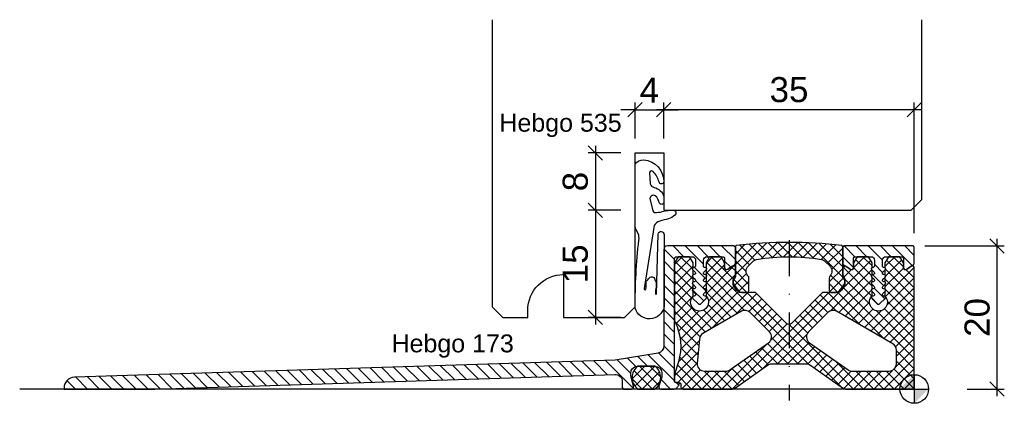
# Model space of a CAD drawing. Header units: millimetres. Extents: x -125 to 13, y -2 to 52.
import ezdxf

# ---------------------------------------------------------------- set-up
doc = ezdxf.new("R2010")
doc.units = ezdxf.units.MM
doc.header["$LTSCALE"] = 10
doc.linetypes.add('STRICHPUNKT', pattern=[1, 0.5, -0.25, 0, -0.25])
doc.layers.get('0').update_dxf_attribs({"linetype": 'CONTINUOUS'})
for name, color, linetype in [('1', 1, 'CONTINUOUS'), ('Hebgo_Alu', 150, 'CONTINUOUS'), ('HEBGO_Bemassung_Text', 5, 'CONTINUOUS'), ('Hebgo_Kunststoff', 30, 'CONTINUOUS'), ('HEBGO_Schraffur', 9, 'CONTINUOUS'), ('HEBGO_Schwelle', 7, 'CONTINUOUS')]:
    doc.layers.add(name, color=color, linetype=linetype)
doc.layers.add('HEBGO_Hilfslinie', color=1, linetype='CONTINUOUS', lineweight=25)
doc.styles.add('Beschlag', font='arial.ttf')
doc.styles.get("Standard").update_dxf_attribs({"font": 'arial.ttf'})
doc.dimstyles.new('HEBGO_M1-1', dxfattribs={"dimtxt": 3.5, "dimasz": 2, "dimexe": 1, "dimexo": 2, "dimgap": 1, "dimtad": 1, "dimdec": 1, "dimdsep": 46, "dimtxsty": 'Beschlag', "dimblk1": 'OBLIQUE', "dimblk2": 'OBLIQUE', "dimsah": 1, "dimcen": 0, "dimdle": 1, "dimclrd": 256, "dimclre": 256, "dimclrt": 256, "dimadec": 1, "dimazin": 2, "dimtfac": 0.7114285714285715, "dimtdec": 1, "dimtix": 1, "dimtmove": 2, "dimatfit": 3, "dimfxl": 1, "dimtolj": 1, "dimarcsym": 0})
pattern_1 = [(45, (0, 0), (-0.7071067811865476, 0.7071067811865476), []), (135, (0, 0), (-0.7071067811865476, -0.7071067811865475), [])]

# ---------------------------------------------------------------- blocks, each defined once
blk = doc.blocks.new('_Oblique')
at = {"color": 0, "lineweight": -2}
blk.add_line((-0.5, -0.5), (0.5, 0.5), dxfattribs=at)
blk = doc.blocks.new('*D4')
at = {"layer": 'HEBGO_Bemassung_Text', "lineweight": -2, "transparency": 16777216}
for p, q in [((-39.00691048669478, 35.00000000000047), (-39.00691048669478, 40.04201171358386)), ((-35.00691048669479, 35.00000000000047), (-35.00691048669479, 40.04201171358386)), ((-39.00691048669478, 39.04201171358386), (-41.00691048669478, 39.04201171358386)), ((-39.00691048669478, 39.04201171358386), (-35.00691048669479, 39.04201171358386)), ((-35.00691048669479, 39.04201171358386), (-33.00691048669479, 39.04201171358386))]:
    blk.add_line(p, q, dxfattribs=at)
at = {"layer": 'HEBGO_Bemassung_Text', "lineweight": -2, "transparency": 16777216, "xscale": 2, "yscale": 2, "zscale": 2}
blk.add_blockref('_Oblique', (-39.00691048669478, 39.04201171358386), dxfattribs=at)
at = {"layer": 'HEBGO_Bemassung_Text', "lineweight": -2, "transparency": 16777216, "xscale": 2, "yscale": 2, "zscale": 2, "rotation": 180}
blk.add_blockref('_Oblique', (-35.00691048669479, 39.04201171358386), dxfattribs=at)
at = {"layer": 'HEBGO_Bemassung_Text', "transparency": 16777216, "insert": (-37.00691048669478, 41.79201171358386), "char_height": 3.5, "attachment_point": 5, "style": 'Beschlag'}
blk.add_mtext('\\A1;4', dxfattribs=at)
blk = doc.blocks.new('NullPunkt')
at = {"layer": 'HEBGO_Hilfslinie'}
for points in [[(0, 2), (0, -2)], [(-2, 0), (2, 0)]]:
    blk.add_lwpolyline(points, dxfattribs=at)
blk.add_circle((0, 0), 2, dxfattribs=at)
for points in [[(0, 0), (-2, 0), (0, 2)], [(0, 0), (2, 0), (0, -2)]]:
    blk.add_solid(points, dxfattribs=at)
blk = doc.blocks.new('*D22')
at = {"layer": 'HEBGO_Bemassung_Text', "lineweight": -2, "transparency": 16777216}
for p, q in [((11.58341974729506, -0.9999965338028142), (11.58341974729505, 21.00000381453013)), ((1.499999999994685, 20.00000381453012), (12.58341974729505, 20.00000381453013)), ((7.380124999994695, 3.466197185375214e-06), (12.58341974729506, 3.466197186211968e-06))]:
    blk.add_line(p, q, dxfattribs=at)
at = {"layer": 'HEBGO_Bemassung_Text', "lineweight": -2, "transparency": 16777216, "xscale": 2, "yscale": 2, "zscale": 2}
for p, rotation in [((11.58341974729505, 20.00000381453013), 90), ((11.58341974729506, 3.466197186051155e-06), 270)]:
    blk.add_blockref('_Oblique', p, dxfattribs=dict(at, rotation=rotation))
at = {"layer": 'HEBGO_Bemassung_Text', "transparency": 16777216, "insert": (8.796414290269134, 10.00000364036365), "char_height": 3.5, "attachment_point": 5, "rotation": 90, "style": 'Beschlag'}
blk.add_mtext('\\A1;20', dxfattribs=at)
blk = doc.blocks.new('*D19')
at = {"layer": 'HEBGO_Bemassung_Text', "lineweight": -2, "transparency": 16777216}
for p, q in [((-44.56200239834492, 34.00000000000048), (-44.56200239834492, 24.00000000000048)), ((-41.00000000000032, 33.00000000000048), (-45.56200239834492, 33.00000000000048)), ((-41.00000000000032, 25.00000000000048), (-45.56200239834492, 25.00000000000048))]:
    blk.add_line(p, q, dxfattribs=at)
at = {"layer": 'HEBGO_Bemassung_Text', "lineweight": -2, "transparency": 16777216, "xscale": 2, "yscale": 2, "zscale": 2}
for p, rotation in [((-44.56200239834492, 33.00000000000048), 90), ((-44.56200239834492, 25.00000000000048), 270)]:
    blk.add_blockref('_Oblique', p, dxfattribs=dict(at, rotation=rotation))
at = {"layer": 'HEBGO_Bemassung_Text', "transparency": 16777216, "insert": (-47.34900785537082, 29.00000000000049), "char_height": 3.5, "attachment_point": 5, "rotation": 90, "style": 'Beschlag'}
blk.add_mtext('\\A1;8', dxfattribs=at)
blk = doc.blocks.new('*D20')
at = {"layer": 'HEBGO_Bemassung_Text', "lineweight": -2, "transparency": 16777216}
for p, q in [((-41.00000000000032, 25.00000000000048), (-45.56200239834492, 25.00000000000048)), ((-44.56200239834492, 26.00000000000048), (-44.56200239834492, 9.000000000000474)), ((-41.00000000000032, 10.00000000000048), (-45.56200239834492, 10.00000000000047))]:
    blk.add_line(p, q, dxfattribs=at)
at = {"layer": 'HEBGO_Bemassung_Text', "lineweight": -2, "transparency": 16777216, "xscale": 2, "yscale": 2, "zscale": 2}
for p, rotation in [((-44.56200239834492, 25.00000000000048), 90), ((-44.56200239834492, 10.00000000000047), 270)]:
    blk.add_blockref('_Oblique', p, dxfattribs=dict(at, rotation=rotation))
at = {"layer": 'HEBGO_Bemassung_Text', "transparency": 16777216, "insert": (-47.34900785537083, 17.50000000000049), "char_height": 3.5, "attachment_point": 5, "rotation": 90, "style": 'Beschlag'}
blk.add_mtext('\\A1;15', dxfattribs=at)
blk = doc.blocks.new('*D21')
at = {"layer": 'HEBGO_Bemassung_Text', "lineweight": -2, "transparency": 16777216}
for p, q in [((-35.00000000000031, 35.00000000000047), (-35.00000000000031, 40.04201171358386)), ((6.822434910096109e-13, 21.80000000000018), (6.833604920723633e-13, 40.04201171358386)), ((1.000000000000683, 39.04201171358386), (-36.00000000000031, 39.04201171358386))]:
    blk.add_line(p, q, dxfattribs=at)
at = {"layer": 'HEBGO_Bemassung_Text', "lineweight": -2, "transparency": 16777216, "xscale": 2, "yscale": 2, "zscale": 2, "rotation": 180}
blk.add_blockref('_Oblique', (-35.00000000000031, 39.04201171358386), dxfattribs=at)
at = {"layer": 'HEBGO_Bemassung_Text', "lineweight": -2, "transparency": 16777216, "xscale": 2, "yscale": 2, "zscale": 2}
blk.add_blockref('_Oblique', (6.832992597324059e-13, 39.04201171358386), dxfattribs=at)
at = {"layer": 'HEBGO_Bemassung_Text', "transparency": 16777216, "insert": (-17.49999999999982, 41.83021089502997), "char_height": 3.5, "attachment_point": 5, "style": 'Beschlag'}
blk.add_mtext('\\A1;35', dxfattribs=at)
blk = doc.blocks.new('174')
at = {"layer": 'Hebgo_Kunststoff'}
h = blk.add_hatch(dxfattribs=at)
h.set_pattern_fill('_USER', color=9, angle=45, double=1, pattern_type=0)
h.set_pattern_definition(pattern_1)
edge = h.paths.add_edge_path()
edge.add_line((-9.999999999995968, 19.79999999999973), (-10.00000169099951, 19.83081381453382))
edge.add_arc((-10.24999999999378, 19.83081381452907), 0.2499983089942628, 1.088622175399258e-09, 62.28180785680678)
edge.add_arc((-17.50000136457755, -40.30106063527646), 60.80106063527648, 83.04130194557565, 96.95869917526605)
edge.add_arc((-24.74999999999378, 19.83081381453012), 0.2499999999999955, 117.7190007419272, 180.0000000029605)
edge.add_line((-24.99999999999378, 19.8308138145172), (-24.99999999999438, 19.79999999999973))
edge.add_line((-24.99999999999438, 19.79999999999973), (-25.00000000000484, 17.57524232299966))
edge.add_line((-25.00000000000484, 17.57524232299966), (-24.99999999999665, 16.99088338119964))
edge.add_line((-24.99999999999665, 16.99088338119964), (-24.99999999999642, 15.75498344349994))
edge.add_arc((-25.49999999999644, 15.75498344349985), 0.5000000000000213, -43.34175822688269, 1.000444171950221e-11, ccw=False)
edge.add_arc((-24.69999999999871, 14.99999999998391), 0.5999999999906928, 136.6582417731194, 207.4758344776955)
edge.add_arc((-21.23989853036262, 16.7993603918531), 4.499999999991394, 207.4758344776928, 224.4141764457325)
edge.add_arc((-24.09709670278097, 13.99999999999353), 0.4999999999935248, 224.4141764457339, 270.0000000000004)
edge.add_line((-24.09709670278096, 13.5), (-23.34999999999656, 13.5))
edge.add_arc((-23.34999999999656, 13.75), 0.25, 270, 360)
edge.add_line((-23.09999999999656, 13.75), (-23.09999999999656, 15.48132675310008))
edge.add_arc((-23.59999999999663, 15.48132675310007), 0.5000000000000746, 1.221332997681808e-12, 42.83342806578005)
edge.add_arc((-22.49999999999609, 16.50113065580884), 0.999999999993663, 132.9174945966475, 222.8334280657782, ccw=False)
edge.add_line((-23.18094451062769, 17.23346567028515), (-22.55751009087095, 17.81315152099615))
edge.add_arc((-21.84837102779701, 17.10808287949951), 0.9999999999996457, 100.32982048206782, 135.164910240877, ccw=False)
edge.add_arc((-17.49999999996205, -6.748869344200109), 25.24999999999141, 79.67017951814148, 100.32982048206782, ccw=False)
edge.add_arc((-13.15162897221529, 17.10808287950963), 1.000000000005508, 44.83508975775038, 79.67017951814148, ccw=False)
edge.add_line((-12.4424899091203, 17.81315152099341), (-11.81905548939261, 17.23346567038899))
edge.add_arc((-12.49999999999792, 16.50113065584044), 1.000000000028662, -42.83342806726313, 47.082505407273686, ccw=False)
edge.add_arc((-11.40000000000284, 15.48132675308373), 0.499999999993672, 137.1665719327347, 179.9999999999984)
edge.add_line((-11.89999999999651, 15.48132675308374), (-11.89999999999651, 13.75))
edge.add_arc((-11.64999999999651, 13.75), 0.25, 180, 270)
edge.add_line((-11.64999999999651, 13.5), (-10.90290329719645, 13.5))
edge.add_arc((-10.90290329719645, 14.00000000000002), 0.5000000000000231, 269.9999999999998, 315.5858235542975)
edge.add_arc((-13.76010146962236, 16.79936039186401), 4.500000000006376, 315.5858235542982, 332.5241655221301)
edge.add_arc((-10.29999999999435, 14.99999999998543), 0.6000000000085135, 332.5241655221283, 403.3417582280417)
edge.add_arc((-9.500000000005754, 15.7549834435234), 0.4999999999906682, 179.9999999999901, 223.3417582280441, ccw=False)
edge.add_line((-9.999999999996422, 15.75498344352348), (-9.999999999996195, 16.99088338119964))
edge.add_line((-9.999999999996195, 16.99088338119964), (-9.999999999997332, 17.57558692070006))
edge.add_line((-9.999999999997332, 17.57558692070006), (-9.999999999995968, 19.79999999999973))
h = blk.add_hatch(dxfattribs=at)
h.set_pattern_fill('_USER', color=9, angle=45, double=1, pattern_type=0)
h.set_pattern_definition(pattern_1)
h.paths.add_polyline_path([(-24.6726867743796, 13.66272766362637, -0.05020058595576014), (-25.22892788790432, 14.40976946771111, -0.1357532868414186), (-25.29999999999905, 14.66671472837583), (-25.29999999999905, 15.28346422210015, -0.1621568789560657), (-25.20014117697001, 15.58327589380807), (-25.09985882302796, 15.7171169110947, 0.1621568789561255), (-24.99999999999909, 16.01692858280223), (-24.99999999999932, 16.99088338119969, 0.6068148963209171), (-25.39339410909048, 17.19567139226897), (-26.02792706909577, 16.75136663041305), (-26.10660589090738, 16.69627512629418, -0.6068148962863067), (-26.49999999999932, 16.90106313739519), (-26.49999999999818, 16.99711224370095), (-26.49999999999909, 17.63397459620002), (-26.99999999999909, 18.50000000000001), (-28.59999999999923, 18.50000000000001), (-29.09999999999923, 17.63397459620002), (-29.09999999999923, 16.96314681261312, -0.4645028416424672), (-29.07426406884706, 16.65857864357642), (-29.09999999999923, 16.63284271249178), (-29.09999999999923, 15.96314681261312, -0.4645028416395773), (-29.07426406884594, 15.65857864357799), (-29.09999999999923, 15.63284271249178), (-29.09999999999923, 14.96314681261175, -0.4645028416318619), (-29.07426406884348, 14.65857864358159), (-29.09999999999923, 14.63284271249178), (-29.09999999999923, 13.96314681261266, -0.4645028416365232), (-29.07426406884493, 13.65857864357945), (-29.09999999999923, 13.63284271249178), (-29.09999999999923, 13.11306801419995, 0.1760773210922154), (-29.04166666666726, 12.95255667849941, -2.141798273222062), (-30.95833333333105, 12.95255667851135, 0.1760773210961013), (-30.89999999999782, 13.11306801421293), (-30.89999999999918, 13.63284271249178), (-30.92573593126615, 13.65857864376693, -0.4645028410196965), (-30.89999999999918, 13.96314681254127), (-30.89999999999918, 14.63284271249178), (-30.92573593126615, 14.65857864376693, -0.4645028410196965), (-30.89999999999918, 14.96314681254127), (-30.89999999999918, 15.63284271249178), (-30.92573593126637, 15.65857864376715, -0.4645028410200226), (-30.89999999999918, 15.96314681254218), (-30.89999999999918, 16.63284271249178), (-30.92573593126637, 16.65857864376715, -0.4645028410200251), (-30.89999999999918, 16.96314681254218), (-30.89999999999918, 17.63397459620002), (-31.39999999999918, 18.50000000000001), (-32.99999999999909, 18.50000000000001), (-33.49999999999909, 17.63397459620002), (-33.4999999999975, 9.621705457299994, 0.1179945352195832), (-33.44582809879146, 9.395348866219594, -0.1940085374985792), (-32.96096391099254, 3.807212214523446), (-33.48907618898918, 2.079834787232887, 0.07431283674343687), (-33.49999999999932, 2.00674186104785), (-33.49999999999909, 1.817349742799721), (-33.49999999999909, 1.111574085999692, 0.4142135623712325), (-33.29999999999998, 0.9115740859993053), (-33.01402603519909, 0.9115740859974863), (-32.85000000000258, 0.9115740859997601, -0.4142135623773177), (-32.599999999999, 0.6615740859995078), (-32.59999999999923, 0.2500000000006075, 0.4142135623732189), (-32.34999999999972, 9.237055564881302e-13), (-25.38566880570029, 1.4210854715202e-14, 0.1539147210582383), (-25.09888058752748, 0.09042397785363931), (-20.35864021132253, 3.40957602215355, -0.1539147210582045), (-20.0718519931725, 3.500000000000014), (-14.92814800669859, 3.500000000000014, -0.1539147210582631), (-14.64135978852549, 3.409576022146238), (-9.901119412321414, 0.09042397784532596, 0.1539147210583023), (-9.614331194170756, -1.35003119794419e-12), (-0.2499999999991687, 1.4210854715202e-14, 0.4142135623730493), (6.821210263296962e-13, 0.249999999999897), (9.094947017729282e-13, 16.99088338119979, 0.6068148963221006), (-0.3933941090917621, 17.19567139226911), (-1.027927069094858, 16.75136663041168), (-1.106605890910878, 16.69627512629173, -0.6068148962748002), (-1.499999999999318, 16.90106313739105), (-1.499999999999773, 16.99711224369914), (-1.499999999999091, 17.63397459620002), (-1.999999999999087, 18.50000000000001), (-3.599999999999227, 18.50000000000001), (-4.099999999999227, 17.63397459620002), (-4.099999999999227, 16.96314681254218, -0.4645028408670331), (-4.074264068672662, 16.65857864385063), (-4.099999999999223, 16.63284271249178), (-4.099999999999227, 15.96314681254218, -0.4645028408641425), (-4.074264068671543, 15.65857864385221), (-4.099999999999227, 15.63284271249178), (-4.099999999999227, 14.96314681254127, -0.4645028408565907), (-4.074264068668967, 14.65857864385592), (-4.099999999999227, 14.63284271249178), (-4.099999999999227, 13.96314681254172, -0.4645028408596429), (-4.074264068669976, 13.65857864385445), (-4.099999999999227, 13.63284271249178), (-4.099999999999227, 13.11306801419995, 0.1760773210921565), (-4.041666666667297, 12.95255667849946, -2.141798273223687), (-5.958333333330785, 12.95255667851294, 0.1760773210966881), (-5.899999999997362, 13.1130680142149), (-5.899999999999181, 13.63284271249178), (-5.925735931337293, 13.65857864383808, -0.4645028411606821), (-5.899999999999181, 13.96314681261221), (-5.899999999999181, 14.63284271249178), (-5.925735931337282, 14.65857864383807, -0.4645028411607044), (-5.899999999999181, 14.96314681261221), (-5.899999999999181, 15.63284271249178), (-5.92573593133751, 15.65857864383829, -0.4645028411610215), (-5.899999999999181, 15.96314681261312), (-5.899999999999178, 16.63284271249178), (-5.925735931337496, 16.65857864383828, -0.4645028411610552), (-5.899999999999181, 16.96314681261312), (-5.899999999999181, 17.63397459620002), (-6.399999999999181, 18.50000000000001), (-7.999999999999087, 18.50000000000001), (-8.499999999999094, 17.63397459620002), (-8.499999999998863, 16.99711224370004), (-8.49999999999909, 16.9010631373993, -0.6068148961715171), (-8.893394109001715, 16.69627512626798), (-8.97207293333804, 16.75136663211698), (-9.606605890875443, 17.19567139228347, 0.6068148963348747), (-9.999999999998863, 16.99088338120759), (-9.99999999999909, 16.0169285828, 0.1621568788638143), (-9.900141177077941, 15.71711691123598), (-9.799858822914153, 15.58327589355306, -0.162156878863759), (-9.699999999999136, 15.28346422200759), (-9.699999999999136, 14.66671472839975, -0.1357532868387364), (-9.771072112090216, 14.40976946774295, -0.05020058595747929), (-10.32731322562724, 13.66272766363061, -0.2106473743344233), (-10.69643024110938, 13.50000000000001), (-12.79999999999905, 13.50000000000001), (-17.14644660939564, 9.15355339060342, -0.4142135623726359), (-17.85355339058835, 9.153553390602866), (-22.19999999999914, 13.50000000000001), (-24.30356975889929, 13.50000000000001, -0.2106473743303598)])
h.paths.add_polyline_path([(-24.15108553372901, 10.86525149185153, -0.3398852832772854), (-22.94264068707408, 10.70710678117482), (-20.22404844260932, 7.988514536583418, -0.4663076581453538), (-20.35757878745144, 6.462255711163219), (-25.75798873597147, 2.68084795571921, -0.1539147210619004), (-26.33156517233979, 2.500000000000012), (-29.32737517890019, 2.499999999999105, -0.4400105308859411), (-30.32356987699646, 3.587155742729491), (-30.02770638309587, 6.968890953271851, -0.2442889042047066), (-29.53284975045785, 7.746986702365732)], flags=16)
h.paths.add_polyline_path([(-14.7759515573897, 7.988514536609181), (-12.0573593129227, 10.70710678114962, -0.3398852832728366), (-10.84891446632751, 10.86525149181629), (-2.998661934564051, 6.316712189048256, -0.2675350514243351), (-2.499999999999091, 5.451460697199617), (-2.499999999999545, 3.499999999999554, -0.4142135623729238), (-3.499999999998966, 2.500000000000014), (-8.668434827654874, 2.499999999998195, -0.1539147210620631), (-9.242011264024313, 2.680847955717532), (-14.64242121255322, 6.462255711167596, -0.4663076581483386)], flags=16)
h = blk.add_hatch(dxfattribs=at)
h.set_pattern_fill('_USER', color=9, angle=45, double=1, pattern_type=0)
h.set_pattern_definition([(45, (0.1701741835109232, -3.81452891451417e-06), (-0.7071067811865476, 0.7071067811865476), []), (135, (0.1701741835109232, -3.81452891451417e-06), (-0.7071067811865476, -0.7071067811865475), [])])
edge = h.paths.add_edge_path()
edge.add_arc((-36.32982581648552, 2.201060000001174), 1.000000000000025, 83.79622048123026, 90)
edge.add_line((-36.32982581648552, 3.201060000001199), (-38.62953044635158, 3.201060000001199))
edge.add_arc((-37.42952581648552, 1.601060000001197), 2.000002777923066, 126.8700037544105, 233.1806371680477)
edge.add_line((-38.62811581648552, 1.199040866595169e-12), (-36.23094432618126, 1.199040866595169e-12))
edge.add_arc((-37.42952581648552, 1.6010600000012), 1.99999767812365, 306.8191676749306, 412.8514817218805)
at = {"layer": 'HEBGO_Schraffur'}
h = blk.add_hatch(dxfattribs=at)
h.set_pattern_fill('_USER', color=256, scale=1.2, angle=135, pattern_type=0)
h.set_pattern_definition([(135, (100, 0), (-0.848528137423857, -0.8485281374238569), [])])
h.paths.add_polyline_path([(-41.83157206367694, 2.031069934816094, -0.4234923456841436), (-40.80000154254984, 1.031571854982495), (-40.79999999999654, 0.1999996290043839, 0.4142130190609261), (-40.59999999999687, 1.193489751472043e-12), (-39.50960347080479, 1.197264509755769e-12, 0.4924744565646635), (-39.22047124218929, 0.3776446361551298), (-39.61354999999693, 1.844660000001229), (-39.61354999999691, 2.205660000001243, -0.3863806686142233), (-38.7093562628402, 3.201060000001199), (-36.2499999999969, 3.201060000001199, -0.4142135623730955), (-35.2499999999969, 2.201060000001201), (-35.24999999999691, 1.664720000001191), (-35.69705642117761, 0.3995073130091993, 0.5170862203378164), (-35.41403999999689, 1.190159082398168e-12), (-34.84999999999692, 1.197264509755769e-12), (-33.5376589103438, 2.860010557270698e-06, 0.2334687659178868), (-33.14063710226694, 0.1960757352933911, 0.01241908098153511), (-32.84921010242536, 0.5982798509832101, 0.6038522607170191), (-33.01402922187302, 0.9115700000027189), (-33.29999999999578, 0.9115700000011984, -0.4142135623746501), (-33.49999999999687, 1.111570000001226), (-33.4999999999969, 18.20000000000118, -0.4142135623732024), (-33.19999999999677, 18.5000000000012), (-31.04999999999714, 18.50000000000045, -0.4142135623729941), (-30.54999999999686, 18), (-30.54999999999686, 17.19999999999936, -0.4142135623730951), (-30.74999999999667, 16.99999999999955), (-30.78431457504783, 16.99999999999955, 0.6681786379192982), (-30.92573593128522, 16.65857864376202), (-30.60857864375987, 16.34142135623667, -0.6681786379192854), (-30.74999999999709, 15.99999999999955), (-30.78431457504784, 15.99999999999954, 0.6681786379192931), (-30.92573593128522, 15.65857864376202), (-30.60857864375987, 15.34142135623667, -0.6681786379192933), (-30.74999999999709, 14.99999999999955), (-30.78431457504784, 14.99999999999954, 0.6681786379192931), (-30.92573593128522, 14.65857864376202), (-30.60857864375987, 14.34142135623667, -0.6681786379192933), (-30.74999999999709, 13.99999999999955), (-30.78431457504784, 13.99999999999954, 0.6681786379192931), (-30.92573593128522, 13.65857864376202), (-30.60857864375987, 13.34142135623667, -0.668178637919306), (-30.7499999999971, 12.99999999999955), (-30.78431457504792, 12.99999999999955, 0.6681786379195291), (-30.92573593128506, 12.65857864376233), (-30.21213203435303, 11.94497474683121, 0.4142135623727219), (-29.78786796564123, 11.94497474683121), (-29.07426406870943, 12.65857864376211, 0.6995782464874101), (-29.23277992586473, 12.99926810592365, -0.698584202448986), (-29.39468689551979, 13.33815581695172), (-29.07426406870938, 13.65857864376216, 0.6995782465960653), (-29.23277992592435, 13.999268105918, -0.6985842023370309), (-29.39468689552, 14.33815581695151), (-29.07426406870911, 14.65857864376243, 0.6995782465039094), (-29.23277992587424, 14.99926810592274, -0.6985842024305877), (-29.39468689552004, 15.33815581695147), (-29.07426406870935, 15.65857864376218, 0.6995782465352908), (-29.23277992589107, 15.99926810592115, -0.698584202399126), (-29.39468689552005, 16.33815581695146), (-29.07426406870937, 16.65857864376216, 0.6995782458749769), (-29.23277992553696, 16.9992681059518, -0.437504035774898), (-29.44999999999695, 17.19704985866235), (-29.44999999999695, 18.00000000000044, -0.4142135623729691), (-28.94999999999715, 18.50000000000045), (-26.79999999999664, 18.50000000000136, -0.4142135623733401), (-26.49999999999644, 18.20000000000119), (-26.4999999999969, 16.99711224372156, 0.6068148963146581), (-26.02792706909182, 16.75136663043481), (-25.08528471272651, 17.4114119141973, 0.2446984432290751), (-24.99999999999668, 17.57524232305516), (-24.99999999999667, 19.80000000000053, 0.4142135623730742), (-25.19999999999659, 20.00000000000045), (-34.49999999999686, 20.00000000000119, 0.4142135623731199), (-34.9999999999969, 19.50000000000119), (-34.9999999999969, 6.002970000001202, -0.3531954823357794), (-35.78887926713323, 5.025510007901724), (-41.77226999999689, 4.033940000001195), (-117.3499006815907, 1.646599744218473, 0.4045012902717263), (-118.7999999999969, 0.1474300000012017), (-118.7999999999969, 1.197264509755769e-12), (-106.1306399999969, 1.197042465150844e-12)])
h = blk.add_hatch(dxfattribs=at)
h.set_pattern_fill('_USER', color=256, scale=1.2, angle=135, pattern_type=0)
h.set_pattern_definition([(135, (0, 0), (-0.848528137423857, -0.8485281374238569), [])])
edge = h.paths.add_edge_path()
edge.add_line((-9.999999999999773, 19.79999999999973), (-9.999999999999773, 17.57558692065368))
edge.add_arc((-9.80000000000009, 17.57558692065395), 0.1999999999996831, 180.0000000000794, 235.000000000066)
edge.add_line((-9.914715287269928, 17.41175651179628), (-8.97207293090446, 16.75136663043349))
edge.add_arc((-8.799999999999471, 16.99711224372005), 0.2999999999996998, 235.0000000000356, 360.0000000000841)
edge.add_line((-8.499999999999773, 16.99711224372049), (-8.499999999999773, 18.20000000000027))
edge.add_arc((-8.199999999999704, 18.20000000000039), 0.3000000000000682, 89.99999999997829, 180.0000000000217, ccw=False)
edge.add_line((-8.19999999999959, 18.50000000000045), (-6.049999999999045, 18.49999999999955))
edge.add_arc((-6.049999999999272, 17.99999999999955), 0.5, 0, 89.99999999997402, ccw=False)
edge.add_line((-5.549999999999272, 17.99999999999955), (-5.549999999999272, 17.19999999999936))
edge.add_arc((-5.749999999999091, 17.19999999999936), 0.1999999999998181, -90, 0, ccw=False)
edge.add_line((-5.749999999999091, 16.99999999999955), (-5.784314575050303, 16.99999999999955))
edge.add_arc((-5.78431457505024, 16.79999999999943), 0.2000000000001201, 90.00000000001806, 224.9999999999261)
edge.add_line((-5.925735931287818, 16.65857864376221), (-5.608578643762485, 16.34142135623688))
edge.add_arc((-5.749999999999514, 16.19999999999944), 0.1999999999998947, -90.00000000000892, 45.000000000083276, ccw=False)
edge.add_line((-5.749999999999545, 15.99999999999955), (-5.784314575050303, 15.99999999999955))
edge.add_arc((-5.78431457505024, 15.79999999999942), 0.2000000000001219, 90.00000000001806, 224.9999999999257)
edge.add_line((-5.925735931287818, 15.65857864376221), (-5.608578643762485, 15.34142135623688))
edge.add_arc((-5.749999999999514, 15.19999999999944), 0.1999999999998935, -90.00000000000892, 45.00000000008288, ccw=False)
edge.add_line((-5.749999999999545, 14.99999999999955), (-5.784314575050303, 14.99999999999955))
edge.add_arc((-5.78431457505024, 14.79999999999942), 0.2000000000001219, 90.00000000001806, 224.9999999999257)
edge.add_line((-5.925735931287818, 14.65857864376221), (-5.608578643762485, 14.34142135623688))
edge.add_arc((-5.749999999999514, 14.19999999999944), 0.1999999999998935, -90.00000000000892, 45.00000000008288, ccw=False)
edge.add_line((-5.749999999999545, 13.99999999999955), (-5.784314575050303, 13.99999999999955))
edge.add_arc((-5.78431457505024, 13.79999999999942), 0.2000000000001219, 90.00000000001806, 224.9999999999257)
edge.add_line((-5.925735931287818, 13.65857864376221), (-5.608578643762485, 13.34142135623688))
edge.add_arc((-5.749999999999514, 13.19999999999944), 0.1999999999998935, -90.00000000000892, 45.00000000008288, ccw=False)
edge.add_line((-5.749999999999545, 12.99999999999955), (-5.784314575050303, 12.99999999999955))
edge.add_arc((-5.784314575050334, 12.79999999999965), 0.1999999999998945, 89.9999999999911, 225.0000000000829)
edge.add_line((-5.925735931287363, 12.65857864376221), (-5.212132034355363, 11.94497474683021))
edge.add_arc((-4.999999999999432, 12.15710678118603), 0.2999999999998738, 224.9999999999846, 315.0000000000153)
edge.add_line((-4.7878679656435, 11.94497474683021), (-4.074264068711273, 12.65857864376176))
edge.add_arc((-4.21568542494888, 12.79999999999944), 0.2000000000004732, 314.9999999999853, 454.9031962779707)
edge.add_arc((-4.251642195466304, 13.19837665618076), 0.1999999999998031, 134.3384811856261, 275.41168499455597, ccw=False)
edge.add_line((-4.391421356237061, 13.34142135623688), (-4.074264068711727, 13.65857864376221))
edge.add_arc((-4.215685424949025, 13.79999999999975), 0.2000000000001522, 314.9999999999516, 454.9031962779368)
edge.add_arc((-4.251642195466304, 14.19837665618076), 0.1999999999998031, 134.3384811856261, 275.41168499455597, ccw=False)
edge.add_line((-4.391421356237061, 14.34142135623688), (-4.074264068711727, 14.65857864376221))
edge.add_arc((-4.215685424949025, 14.79999999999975), 0.2000000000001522, 314.9999999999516, 454.9031962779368)
edge.add_arc((-4.251642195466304, 15.19837665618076), 0.1999999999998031, 134.3384811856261, 275.41168499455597, ccw=False)
edge.add_line((-4.391421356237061, 15.34142135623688), (-4.074264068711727, 15.65857864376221))
edge.add_arc((-4.215685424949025, 15.79999999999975), 0.2000000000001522, 314.9999999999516, 454.9031962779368)
edge.add_arc((-4.251642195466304, 16.19837665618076), 0.1999999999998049, 134.3384811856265, 275.4116849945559, ccw=False)
edge.add_line((-4.391421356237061, 16.34142135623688), (-4.074264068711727, 16.65857864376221))
edge.add_arc((-4.215685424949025, 16.79999999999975), 0.2000000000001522, 314.9999999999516, 454.9031962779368)
edge.add_arc((-4.250005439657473, 17.19852492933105), 0.199999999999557, 179.5774195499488, 274.94086760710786, ccw=False)
edge.add_line((-4.449999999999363, 17.19999999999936), (-4.449999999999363, 18.00000000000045))
edge.add_arc((-3.949999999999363, 18.00000000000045), 0.5, 90, 180, ccw=False)
edge.add_line((-3.949999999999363, 18.50000000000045), (-1.799999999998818, 18.50000000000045))
edge.add_arc((-1.799999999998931, 18.20000000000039), 0.3000000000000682, -1.0862777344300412e-10, 89.99999999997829, ccw=False)
edge.add_line((-1.499999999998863, 18.19999999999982), (-1.499999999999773, 16.99711224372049))
edge.add_arc((-1.199999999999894, 16.99711224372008), 0.2999999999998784, 179.9999999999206, 305.0000000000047)
edge.add_line((-1.02792706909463, 16.75136663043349), (-0.08528471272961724, 17.41141191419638))
edge.add_arc((-0.1999999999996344, 17.57524232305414), 0.1999999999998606, 304.9999999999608, 359.9999999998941)
edge.add_line((2.273736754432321e-13, 17.57524232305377), (1.13686837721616e-12, 19.79999999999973))
edge.add_arc((-0.199999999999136, 19.80000000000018), 0.2000000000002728, 359.9999999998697, 449.9999999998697)
edge.add_line((-0.1999999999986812, 20.00000000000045), (-9.799999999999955, 19.99999999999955))
edge.add_arc((-9.799999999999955, 19.79999999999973), 0.1999999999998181, 90, 180)
at = {"layer": 'Hebgo_Alu'}
for points in [[(-38.7093562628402, 3.201060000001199), (-36.2499999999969, 3.201060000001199, -0.4142135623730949), (-35.2499999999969, 2.201060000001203), (-35.2499999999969, 1.664720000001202), (-35.697056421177, 0.3995073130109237, 0.5170862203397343), (-35.4140399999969, 1.190159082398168e-12), (-34.84999999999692, 1.197264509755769e-12), (-33.53765891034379, 2.860010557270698e-06, 0.2334687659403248), (-33.1406371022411, 0.1960757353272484, 0.01241908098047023), (-32.84921010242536, 0.5982798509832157, 0.6038522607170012), (-33.01402922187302, 0.9115700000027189), (-33.29999999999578, 0.9115700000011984, -0.414213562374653), (-33.49999999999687, 1.111570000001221), (-33.4999999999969, 18.20000000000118, -0.4142135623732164), (-33.19999999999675, 18.5000000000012), (-31.04999999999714, 18.50000000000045, -0.4142135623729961), (-30.54999999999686, 17.99999999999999), (-30.54999999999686, 17.19999999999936, -0.4142135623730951), (-30.74999999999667, 16.99999999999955), (-30.78431457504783, 16.99999999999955, 0.6681786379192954), (-30.92573593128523, 16.65857864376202), (-30.60857864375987, 16.34142135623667, -0.6681786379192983), (-30.7499999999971, 15.99999999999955), (-30.78431457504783, 15.99999999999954, 0.6681786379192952), (-30.92573593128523, 15.65857864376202), (-30.60857864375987, 15.34142135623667, -0.6681786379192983), (-30.7499999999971, 14.99999999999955), (-30.78431457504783, 14.99999999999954, 0.6681786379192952), (-30.92573593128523, 14.65857864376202), (-30.60857864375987, 14.34142135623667, -0.6681786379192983), (-30.7499999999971, 13.99999999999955), (-30.78431457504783, 13.99999999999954, 0.6681786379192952), (-30.92573593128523, 13.65857864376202), (-30.60857864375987, 13.34142135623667, -0.6681786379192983), (-30.7499999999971, 12.99999999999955), (-30.78431457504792, 12.99999999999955, 0.6681786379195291), (-30.92573593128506, 12.65857864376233), (-30.21213203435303, 11.94497474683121, 0.4142135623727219), (-29.78786796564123, 11.94497474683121), (-29.07426406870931, 12.65857864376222, 0.6995782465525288), (-29.23277992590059, 12.99926810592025, -0.6985842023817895), (-29.39468689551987, 13.33815581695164), (-29.0742640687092, 13.65857864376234, 0.6995782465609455), (-29.23277992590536, 13.9992681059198, -0.6985842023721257), (-29.39468689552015, 14.33815581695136), (-29.0742640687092, 14.65857864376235, 0.6995782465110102), (-29.23277992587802, 14.99926810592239, -0.6985842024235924), (-29.39468689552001, 15.3381558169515), (-29.0742640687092, 15.65857864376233, 0.6995782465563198), (-29.23277992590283, 15.99926810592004, -0.6985842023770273), (-29.3946868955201, 16.33815581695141), (-29.0742640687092, 16.65857864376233, 0.6995782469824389), (-29.23277992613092, 16.99926810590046, -0.437504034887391), (-29.44999999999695, 17.19704985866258), (-29.44999999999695, 18.00000000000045, -0.4142135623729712), (-28.94999999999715, 18.50000000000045), (-26.79999999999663, 18.50000000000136, -0.4142135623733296), (-26.49999999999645, 18.20000000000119), (-26.4999999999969, 16.99711224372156, 0.6068148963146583), (-26.02792706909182, 16.75136663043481), (-25.08528471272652, 17.41141191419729, 0.2446984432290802), (-24.99999999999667, 17.57524232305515), (-24.99999999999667, 19.80000000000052, 0.4142135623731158), (-25.19999999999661, 20.00000000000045), (-34.4999999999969, 20.00000000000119, 0.414213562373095), (-34.9999999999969, 19.50000000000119), (-34.9999999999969, 6.002970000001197, -0.3531954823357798), (-35.78887926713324, 5.025510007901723), (-41.77226999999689, 4.033940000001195), (-117.349900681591, 1.646599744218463, 0.4045012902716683), (-118.7999999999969, 0.1474300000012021), (-118.7999999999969, 1.197264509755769e-12), (-106.1306399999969, 1.197264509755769e-12), (-41.83157206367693, 2.031069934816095, -0.4234923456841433), (-40.80000154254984, 1.031571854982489), (-40.79999999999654, 0.1999996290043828, 0.414213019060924), (-40.59999999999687, 1.193711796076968e-12), (-39.50960347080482, 1.197264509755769e-12, 0.4924744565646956), (-39.22047124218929, 0.3776446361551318), (-39.61354999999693, 1.844660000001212), (-39.61354999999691, 2.205660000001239, -0.3863806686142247)], [(-9.999999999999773, 19.79999999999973), (-9.999999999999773, 17.57558692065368, 0.2446984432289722), (-9.914715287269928, 17.41175651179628), (-8.97207293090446, 16.75136663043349, 0.6068148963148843), (-8.499999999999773, 16.99711224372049), (-8.499999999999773, 18.20000000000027, -0.414213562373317), (-8.19999999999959, 18.50000000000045), (-6.049999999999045, 18.49999999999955, -0.4142135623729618), (-5.549999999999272, 17.99999999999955), (-5.549999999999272, 17.19999999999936, -0.414213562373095), (-5.749999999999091, 16.99999999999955), (-5.784314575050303, 16.99999999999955, 0.6681786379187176), (-5.925735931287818, 16.65857864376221), (-5.608578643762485, 16.34142135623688, -0.6681786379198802), (-5.749999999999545, 15.99999999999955), (-5.784314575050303, 15.99999999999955, 0.6681786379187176), (-5.925735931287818, 15.65857864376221), (-5.608578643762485, 15.34142135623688, -0.6681786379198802), (-5.749999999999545, 14.99999999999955), (-5.784314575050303, 14.99999999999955, 0.6681786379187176), (-5.925735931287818, 14.65857864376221), (-5.608578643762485, 14.34142135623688, -0.6681786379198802), (-5.749999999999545, 13.99999999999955), (-5.784314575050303, 13.99999999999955, 0.6681786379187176), (-5.925735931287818, 13.65857864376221), (-5.608578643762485, 13.34142135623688, -0.6681786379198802), (-5.749999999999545, 12.99999999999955), (-5.784314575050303, 12.99999999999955, 0.6681786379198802), (-5.925735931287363, 12.65857864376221), (-5.212132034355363, 11.94497474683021, 0.4142135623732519), (-4.7878679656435, 11.94497474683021), (-4.074264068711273, 12.65857864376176, 0.6995782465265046), (-4.232779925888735, 12.9992681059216, -0.7072091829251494), (-4.391421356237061, 13.34142135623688), (-4.074264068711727, 13.65857864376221, 0.6995782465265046), (-4.232779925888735, 13.9992681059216, -0.7072091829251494), (-4.391421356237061, 14.34142135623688), (-4.074264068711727, 14.65857864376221, 0.6995782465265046), (-4.232779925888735, 14.9992681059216, -0.7072091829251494), (-4.391421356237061, 15.34142135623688), (-4.074264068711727, 15.65857864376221, 0.6995782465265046), (-4.232779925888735, 15.9992681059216, -0.7072091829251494), (-4.391421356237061, 16.34142135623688), (-4.074264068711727, 16.65857864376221, 0.6995782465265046), (-4.232779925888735, 16.9992681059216, -0.4419047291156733), (-4.449999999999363, 17.19999999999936), (-4.449999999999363, 18.00000000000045, -0.414213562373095), (-3.949999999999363, 18.50000000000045), (-1.799999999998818, 18.50000000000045, -0.4142135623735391), (-1.499999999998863, 18.19999999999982), (-1.499999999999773, 16.99711224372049, 0.6068148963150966), (-1.02792706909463, 16.75136663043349), (-0.08528471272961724, 17.41141191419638, 0.2446984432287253), (2.273736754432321e-13, 17.57524232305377), (1.13686837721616e-12, 19.79999999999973, 0.414213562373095), (-0.1999999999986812, 20.00000000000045), (-9.799999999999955, 19.99999999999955, 0.414213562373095)]]:
    blk.add_lwpolyline(points, format="xyb", close=True, dxfattribs=at)
at = {"layer": 'Hebgo_Kunststoff'}
for points in [[(-9.999999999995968, 19.79999999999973), (-10.00000169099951, 19.83081381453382, 0.2786491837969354), (-10.13371999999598, 20.0521238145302, 0.06080085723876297), (-24.86628390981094, 20.05212367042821, 0.2786453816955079), (-24.99999999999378, 19.8308138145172), (-24.99999999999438, 19.79999999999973), (-25.00000000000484, 17.57524232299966), (-24.99999999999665, 16.99088338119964), (-24.99999999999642, 15.75498344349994, -0.1914013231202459), (-25.13636363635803, 15.41180915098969, 0.3192252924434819), (-25.23232330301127, 14.72317532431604, 0.0740423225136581), (-24.45424647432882, 13.65007995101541, 0.2015709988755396), (-24.09709670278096, 13.5), (-23.34999999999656, 13.5, 0.4142135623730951), (-23.09999999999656, 13.75), (-23.09999999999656, 15.48132675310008, 0.1891030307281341), (-23.23333333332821, 15.82126138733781, -0.4137838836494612), (-23.18094451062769, 17.23346567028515), (-22.55751009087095, 17.81315152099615, -0.1531781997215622), (-22.02768529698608, 18.09187472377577, -0.09038965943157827), (-12.97231470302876, 18.09187472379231, -0.1531781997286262), (-12.4424899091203, 17.81315152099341), (-11.81905548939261, 17.23346567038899, -0.4137838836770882), (-11.76666666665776, 15.82126138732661, 0.1891030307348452), (-11.89999999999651, 15.48132675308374), (-11.89999999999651, 13.75, 0.4142135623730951), (-11.64999999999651, 13.5), (-10.90290329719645, 13.5, 0.2015709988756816), (-10.54575352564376, 13.65007995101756, 0.0740423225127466), (-9.76767669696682, 14.7231753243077, 0.3192252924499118), (-9.863636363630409, 15.41180915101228, -0.1914013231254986), (-9.999999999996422, 15.75498344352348), (-9.999999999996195, 16.99088338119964), (-9.999999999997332, 17.57558692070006)], [(-14.64135978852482, 3.409576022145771), (-9.901119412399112, 0.09042397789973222, 0.1539147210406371), (-9.61433119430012, -1.35003119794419e-12), (-0.2499999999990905, 1.4210854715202e-14, 0.414213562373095), (6.821210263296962e-13, 0.2500000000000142), (9.094947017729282e-13, 16.99088338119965, 0.6068148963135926), (-0.3933941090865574, 17.19567139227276), (-1.027927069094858, 16.75136663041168), (-1.106605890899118, 16.69627512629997, -0.6068148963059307), (-1.499999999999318, 16.90106313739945), (-1.499999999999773, 16.99711224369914), (-1.499999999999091, 17.63397459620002), (-1.999999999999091, 18.50000000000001), (-3.599999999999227, 18.50000000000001), (-4.099999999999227, 17.63397459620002), (-4.099999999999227, 16.96314681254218, -0.4645028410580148), (-4.074264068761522, 16.65857864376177), (-4.099999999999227, 16.63284271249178), (-4.099999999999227, 15.96314681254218, -0.4645028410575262), (-4.074264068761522, 15.65857864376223), (-4.099999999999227, 15.63284271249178), (-4.099999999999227, 14.96314681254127, -0.464502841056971), (-4.074264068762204, 14.65857864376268), (-4.099999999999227, 14.63284271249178), (-4.099999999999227, 13.96314681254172, -0.4645028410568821), (-4.07426406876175, 13.65857864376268), (-4.099999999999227, 13.63284271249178), (-4.099999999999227, 13.11306801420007, 0.1760773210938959), (-4.041666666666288, 12.95255667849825, -2.141798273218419), (-5.958333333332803, 12.95255667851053, 0.1760773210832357), (-5.899999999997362, 13.1130680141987), (-5.899999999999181, 13.63284271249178), (-5.925735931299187, 13.65857864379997, -0.4645028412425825), (-5.899999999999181, 13.96314681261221), (-5.899999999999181, 14.63284271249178), (-5.925735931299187, 14.65857864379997, -0.4645028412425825), (-5.899999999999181, 14.96314681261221), (-5.899999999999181, 15.63284271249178), (-5.925735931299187, 15.65857864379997, -0.4645028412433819), (-5.899999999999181, 15.96314681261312), (-5.899999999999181, 16.63284271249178), (-5.925735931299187, 16.65857864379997, -0.4645028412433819), (-5.899999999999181, 16.96314681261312), (-5.899999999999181, 17.63397459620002), (-6.399999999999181, 18.50000000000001), (-7.999999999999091, 18.50000000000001), (-8.49999999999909, 17.63397459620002), (-8.499999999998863, 16.99711224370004), (-8.49999999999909, 16.9010631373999, -0.6068148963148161), (-8.893394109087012, 16.69627512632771), (-8.97207293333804, 16.75136663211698), (-9.606605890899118, 17.19567139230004, 0.6068148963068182), (-9.999999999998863, 16.9908833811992), (-9.99999999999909, 16.01692858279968, 0.1621568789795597), (-9.900141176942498, 15.71711691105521), (-9.799858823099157, 15.58327589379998, -0.1621568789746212), (-9.699999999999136, 15.28346422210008), (-9.699999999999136, 14.66671472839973, -0.1357532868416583), (-9.77107211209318, 14.409769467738, -0.05020058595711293), (-10.32731322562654, 13.66272766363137, -0.2106473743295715), (-10.69643024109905, 13.50000000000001), (-12.79999999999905, 13.50000000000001), (-17.14644660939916, 9.153553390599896, -0.4142135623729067), (-17.8535533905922, 9.153553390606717), (-22.19999999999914, 13.50000000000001), (-24.30356975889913, 13.50000000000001, -0.2106473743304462), (-24.6726867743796, 13.66272766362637, -0.05020058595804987), (-25.22892788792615, 14.40976946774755, -0.1357532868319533), (-25.29999999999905, 14.66671472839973), (-25.29999999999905, 15.28346422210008, -0.1621568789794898), (-25.20014117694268, 15.58327589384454), (-25.09985882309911, 15.71711691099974, 0.1621568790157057), (-24.99999999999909, 16.01692858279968), (-24.99999999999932, 16.99088338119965, 0.6068148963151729), (-25.39339410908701, 17.19567139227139), (-26.02792706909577, 16.75136663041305), (-26.10660589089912, 16.69627512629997, -0.6068148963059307), (-26.49999999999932, 16.90106313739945), (-26.49999999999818, 16.99711224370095), (-26.49999999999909, 17.63397459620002), (-26.99999999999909, 18.50000000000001), (-28.59999999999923, 18.50000000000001), (-29.09999999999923, 17.63397459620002), (-29.09999999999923, 16.96314681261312, -0.4645028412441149), (-29.07426406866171, 16.65857864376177), (-29.09999999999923, 16.63284271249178), (-29.09999999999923, 15.96314681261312, -0.4645028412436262), (-29.07426406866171, 15.65857864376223), (-29.09999999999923, 15.63284271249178), (-29.09999999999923, 14.96314681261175, -0.4645028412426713), (-29.07426406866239, 14.65857864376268), (-29.09999999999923, 14.63284271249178), (-29.09999999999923, 13.96314681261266, -0.464502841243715), (-29.07426406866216, 13.65857864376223), (-29.09999999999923, 13.63284271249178), (-29.09999999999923, 13.11306801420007, 0.1760773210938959), (-29.04166666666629, 12.95255667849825, -2.141798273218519), (-30.95833333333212, 12.95255667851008, 0.1760773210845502), (-30.89999999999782, 13.11306801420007), (-30.89999999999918, 13.63284271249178), (-30.92573593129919, 13.65857864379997, -0.4645028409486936), (-30.89999999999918, 13.96314681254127), (-30.89999999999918, 14.63284271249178), (-30.92573593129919, 14.65857864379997, -0.4645028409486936), (-30.89999999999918, 14.96314681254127), (-30.89999999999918, 15.63284271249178), (-30.92573593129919, 15.65857864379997, -0.4645028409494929), (-30.89999999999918, 15.96314681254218), (-30.89999999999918, 16.63284271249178), (-30.92573593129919, 16.65857864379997, -0.4645028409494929), (-30.89999999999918, 16.96314681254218), (-30.89999999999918, 17.63397459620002), (-31.39999999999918, 18.50000000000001), (-32.99999999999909, 18.50000000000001), (-33.49999999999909, 17.63397459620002), (-33.4999999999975, 9.621705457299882, 0.1179945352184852), (-33.44582809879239, 9.395348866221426, -0.1940085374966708), (-32.96096391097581, 3.807212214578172), (-33.48907618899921, 2.079834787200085, 0.07431283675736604), (-33.49999999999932, 2.006741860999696), (-33.49999999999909, 1.817349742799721), (-33.49999999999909, 1.111574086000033, 0.4142135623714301), (-33.30000000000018, 0.9115740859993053), (-33.01402603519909, 0.9115740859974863), (-32.84999999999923, 0.9115740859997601, -0.4142135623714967), (-32.599999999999, 0.6615740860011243), (-32.59999999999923, 0.2500000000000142, 0.414213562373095), (-32.34999999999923, 9.237055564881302e-13), (-25.3856688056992, 1.4210854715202e-14, 0.1539147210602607), (-25.09888058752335, 0.09042397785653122), (-20.35864021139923, 3.409576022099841, -0.1539147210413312), (-20.07185199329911, 3.500000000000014), (-14.92814800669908, 3.500000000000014, -0.1539147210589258)], [(-20.22404844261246, 7.98851453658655), (-22.94264068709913, 10.70710678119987, 0.3398852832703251), (-24.15108553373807, 10.86525149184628), (-29.53284975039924, 7.746986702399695, 0.2442889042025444), (-30.02770638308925, 6.968890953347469), (-30.32356987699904, 3.58715574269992, 0.4400105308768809), (-29.32737517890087, 2.499999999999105), (-26.33156517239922, 2.500000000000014, 0.1539147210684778), (-25.75798873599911, 2.680847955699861), (-20.35757878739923, 6.462255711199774, 0.4663076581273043)], [(-8.668434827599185, 2.499999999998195), (-3.499999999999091, 2.500000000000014, 0.414213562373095), (-2.499999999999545, 3.500000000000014), (-2.499999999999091, 5.451460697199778, 0.2675350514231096), (-2.998661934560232, 6.316712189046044), (-10.84891446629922, 10.8652514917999, 0.3398852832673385), (-12.05735931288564, 10.70710678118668), (-14.77595155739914, 7.988514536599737, 0.4663076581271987), (-14.64242121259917, 6.462255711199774), (-9.242011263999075, 2.680847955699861, 0.1539147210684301)], [(-36.22176088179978, 3.195203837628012, 0.02707570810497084), (-36.32982581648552, 3.201060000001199), (-38.62953044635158, 3.201060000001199, 0.5002750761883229), (-38.62811581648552, 1.199040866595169e-12), (-36.23094432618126, 1.199040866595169e-12, 0.4987576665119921)]]:
    blk.add_lwpolyline(points, format="xyb", close=True, dxfattribs=at)

msp = doc.modelspace()

# ---------------------------------------------------------------- linework, layer by layer
at = {"layer": '1'}
msp.add_lwpolyline([(-59.00000000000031, 51.63235848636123), (-59.00000000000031, 11.50000000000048), (-57.50000000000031, 10.00000000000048), (-54.00000000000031, 10.00000000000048), (-54.00000000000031, 11.00000000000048, -0.414213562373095), (-49.00000000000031, 16.00000000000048), (-49.00000000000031, 10.00000000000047), (-40.50000000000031, 10.00000000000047), (-39.00000000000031, 11.50000000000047), (-39.00000000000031, 33.00000000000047), (-35.00000000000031, 33.00000000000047), (-35.00000000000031, 25.00000000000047), (-0.4530680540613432, 25.00000000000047), (1.046931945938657, 26.50000000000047), (1.046931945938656, 51.63235848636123)], format="xyb", dxfattribs=at)
msp.add_lwpolyline([(-34.35173848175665, 23.7979553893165, -0.008702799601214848), (-35.56341678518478, 23.4709909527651, 0.2565028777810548), (-36.33450028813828, 22.83848818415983), (-37.72352105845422, 14.06979498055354, 0.970674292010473), (-37.49347511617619, 13.93830379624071, 0.05392364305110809), (-37.4700454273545, 14.77483057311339, -0.2097854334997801), (-37.33866002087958, 15.1690955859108, -0.003745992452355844), (-36.91634986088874, 15.62907140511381, -0.5038940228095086), (-36.30307855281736, 15.44314671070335, -0.05165765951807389), (-36.08033566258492, 14.79664864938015, -0.0974092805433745), (-36.10926817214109, 14.05201144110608, 0.08093764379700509), (-36.14680686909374, 13.32919230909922, 1.309168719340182), (-36.01825972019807, 13.32833112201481), (-35.80207358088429, 21.6671075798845, -0.9335774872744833), (-34.9629186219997, 21.5821064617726), (-34.96279822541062, 11.4777440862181, -0.7884178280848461), (-39.0000000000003, 11.31636505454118, -0.02844591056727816), (-38.48739982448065, 20.8065621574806, 0.1384777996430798), (-38.57305115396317, 21.74213556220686), (-38.88800613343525, 22.34357918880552, -0.1185554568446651), (-39.00000000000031, 22.76582208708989), (-39.00000000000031, 31.45303456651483, -0.2573152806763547), (-37.78912425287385, 32.0380045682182, -0.3967050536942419), (-35.01065724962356, 28.95254900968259, -0.8586600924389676), (-35.65880400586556, 28.94959553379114, 0.1417999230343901), (-36.47873875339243, 30.38536406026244, 0.6110687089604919), (-36.9820425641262, 30.26381209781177), (-36.91634986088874, 28.69613949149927, 0.2706354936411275), (-36.34388497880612, 28.1798400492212, -0.2601836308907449), (-34.98310772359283, 26.92194702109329), (-34.98093900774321, 26.09286422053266, -0.7279916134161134), (-35.62285320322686, 26.0096301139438, 0.1859347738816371), (-36.19373025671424, 27.00643236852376, 0.5700359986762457), (-36.93511917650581, 26.63094189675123), (-36.53157839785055, 24.92246031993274, 0.272477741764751), (-36.31573097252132, 24.69716608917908, 0.08576908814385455), (-35.20833983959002, 24.80981316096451, -0.09421446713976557), (-33.51744197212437, 24.98333433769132, -0.4988373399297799), (-33.43225855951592, 24.31922134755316, -0.1329095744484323)], format="xyb", close=True, dxfattribs=at)
at = {"layer": 'HEBGO_Hilfslinie', "linetype": 'STRICHPUNKT'}
msp.add_line((-17.49999999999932, 20.79661224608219), (-17.49999999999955, -1.598069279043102), dxfattribs=at)
at = {"layer": 'HEBGO_Hilfslinie'}
msp.add_line((0, 0), (-125, 1.615374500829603e-14), dxfattribs=at)

# ---------------------------------------------------------------- block references
msp.add_blockref('NullPunkt', (0, 0), dxfattribs=at)
at = {"layer": 'HEBGO_Schwelle'}
msp.add_blockref('174', (0, 0), dxfattribs=at)

# ---------------------------------------------------------------- texts
at = {"layer": 'HEBGO_Bemassung_Text'}
for s, p in [('Hebgo 535', (-57.97268138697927, 35.9725721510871)), ('Hebgo 173', (-73.04441435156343, 5.127030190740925))]:
    msp.add_text(s, height=2.49999995, dxfattribs=at).set_placement(p)

# ---------------------------------------------------------------- dimensions: what is measured, and where the dimension line sits
for base, p1, p2, picture, middle in [((-35.00691048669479, 39.04201171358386), (-39.00691048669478, 33.00000000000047), (-35.00691048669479, 33.00000000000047), '*D4', (-37.00691048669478, 41.79201171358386)), ((-35.00000000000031, 39.04201171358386), (6.821210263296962e-13, 19.80000000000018), (-35.00000000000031, 33.00000000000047), '*D21', (-17.49999999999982, 41.83021089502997))]:
    dim = msp.add_linear_dim(base=base, p1=p1, p2=p2, dimstyle='HEBGO_M1-1', dxfattribs=at)
    dim.commit()
    dim.dimension.update_dxf_attribs({"geometry": picture, "text_midpoint": middle})
for base, p1, p2, picture, middle in [((-44.56200239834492, 25.00000000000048), (-39.00000000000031, 33.00000000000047), (-39.00000000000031, 25.00000000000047), '*D19', (-47.34900785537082, 29.00000000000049)), ((-44.56200239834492, 10.00000000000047), (-39.00000000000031, 25.00000000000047), (-39.00000000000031, 10.00000000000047), '*D20', (-47.34900785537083, 17.50000000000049)), ((11.58341974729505, 20.00000381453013), (5.380124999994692, 3.466197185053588e-06), (-0.5000000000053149, 20.00000381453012), '*D22', (8.796414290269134, 10.00000364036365))]:
    dim = msp.add_linear_dim(base=base, p1=p1, p2=p2, angle=90, dimstyle='HEBGO_M1-1', dxfattribs=at)
    dim.commit()
    dim.dimension.update_dxf_attribs({"geometry": picture, "text_midpoint": middle})

doc.saveas('drawing.dxf')
